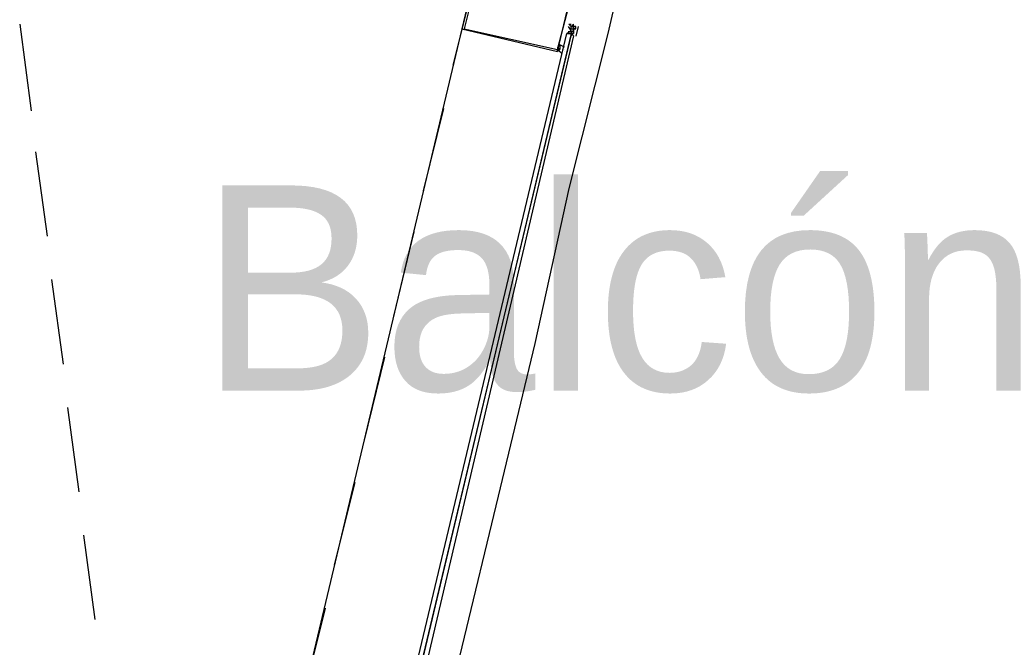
# Model space of a CAD drawing. Header units: feet. Extents: x -79 to 198, y -22 to 181.
# Tile 241 of 256: x 129.69 to 135.45, y 136.67 to 140.34. Entities that reach past the tile are written whole.
import ezdxf
from ezdxf.enums import TextEntityAlignment as Align

# ---------------------------------------------------------------- set-up
doc = ezdxf.new("R2010")
doc.units = ezdxf.units.FT
doc.layers.add('A-LINEA', color=7, linetype='CONTINUOUS')
doc.layers.add('A-NOMBRE-ESPACIO', color=2, linetype='CONTINUOUS')

msp = doc.modelspace()

# ---------------------------------------------------------------- linework, layer by layer
at = {"layer": 'A-LINEA'}
for p, q in [((132.3467, 140.5511), (132.2267, 140.0711)), ((129.6933, 140.3111), (129.76, 139.8044)), ((132.28, 140.2844), (131.36, 136.4178)), ((132.9067, 140.3111), (132.92, 140.3111)), ((132.9067, 140.3111), (132.9067, 140.3111)), ((132.9067, 140.3111), (132.9067, 140.3111)), ((132.9067, 140.3111), (132.9067, 140.3111)), ((132.9067, 140.3111), (132.9067, 140.3111)), ((132.9067, 140.3111), (132.9067, 140.3111)), ((132.9067, 140.2711), (132.9067, 140.2711)), ((132.9067, 140.2578), (132.9067, 140.2711)), ((132.9067, 140.2578), (132.9067, 140.2578)), ((132.9067, 140.2578), (132.9067, 140.2578)), ((132.9067, 140.2578), (132.9067, 140.2578)), ((132.9067, 140.2578), (132.92, 140.2578)), ((132.9067, 140.2578), (132.9067, 140.2578)), ((132.9067, 140.2578), (132.9067, 140.2578)), ((132.9067, 140.2578), (132.9067, 140.2578)), ((132.9067, 140.2578), (132.9067, 140.2578)), ((132.9067, 140.2578), (132.9067, 140.2578)), ((132.9067, 140.2578), (132.9067, 140.2578)), ((132.9067, 140.2578), (132.9067, 140.2578)), ((132.9067, 140.2578), (132.9067, 140.2578)), ((132.9067, 140.2578), (132.9067, 140.2578)), ((132.9067, 140.2578), (132.9067, 140.2578)), ((132.9067, 140.2578), (132.9067, 140.2578)), ((132.9067, 140.2578), (132.9067, 140.2578)), ((132.9067, 140.2578), (132.9067, 140.2578)), ((132.9067, 140.2578), (132.9067, 140.2578)), ((132.92, 140.3111), (132.92, 140.3111)), ((132.92, 140.3111), (132.92, 140.3111)), ((132.92, 140.2978), (132.92, 140.2978)), ((132.92, 140.2978), (132.92, 140.2978)), ((132.92, 140.2978), (132.92, 140.2978)), ((132.92, 140.2844), (132.92, 140.2978)), ((132.92, 140.2978), (132.92, 140.2978)), ((132.92, 140.2978), (132.9333, 140.2978)), ((132.92, 140.2978), (132.92, 140.2978)), ((132.92, 140.2978), (132.92, 140.2978)), ((132.92, 140.2978), (132.92, 140.2978)), ((132.9333, 140.2978), (132.92, 140.2978)), ((132.92, 140.2978), (132.92, 140.2978)), ((132.92, 140.2978), (132.92, 140.2978)), ((132.92, 140.2978), (132.92, 140.2978)), ((132.92, 140.2978), (132.92, 140.2978)), ((132.92, 140.2978), (132.92, 140.2978)), ((132.92, 140.2978), (132.92, 140.2978)), ((132.92, 140.2978), (132.92, 140.2978)), ((132.92, 140.2978), (132.92, 140.2978)), ((132.92, 140.2978), (132.92, 140.2978)), ((132.92, 140.2978), (132.92, 140.2978)), ((132.92, 140.2978), (132.92, 140.2978)), ((132.92, 140.2978), (132.92, 140.2978)), ((132.92, 140.2844), (132.92, 140.2844)), ((132.92, 140.2844), (132.92, 140.2844)), ((132.92, 140.2844), (132.92, 140.2844)), ((132.92, 140.2844), (132.92, 140.2844)), ((132.92, 140.2844), (132.92, 140.2844)), ((132.92, 140.2844), (132.92, 140.2844)), ((132.92, 140.2844), (132.92, 140.2844)), ((132.92, 140.2844), (132.92, 140.2844)), ((132.92, 140.2844), (132.92, 140.2844)), ((132.92, 140.2844), (132.92, 140.2844)), ((132.92, 140.2844), (132.92, 140.2844)), ((132.92, 140.2844), (132.92, 140.2844)), ((132.92, 140.2844), (132.9333, 140.2844)), ((132.92, 140.2844), (132.92, 140.2844)), ((132.92, 140.2844), (132.92, 140.2844)), ((132.92, 140.2844), (132.92, 140.2844)), ((132.92, 140.2844), (132.92, 140.2844)), ((132.92, 140.2844), (132.92, 140.2844)), ((132.92, 140.2711), (132.92, 140.2711)), ((132.92, 140.2711), (132.92, 140.2711)), ((132.92, 140.2711), (132.92, 140.2711)), ((132.92, 140.2711), (132.92, 140.2711)), ((132.92, 140.2711), (132.92, 140.2711)), ((132.92, 140.2711), (132.92, 140.2711)), ((132.92, 140.2711), (132.92, 140.2711)), ((132.92, 140.2711), (132.92, 140.2711)), ((132.92, 140.2711), (132.92, 140.2711)), ((132.92, 140.2711), (132.92, 140.2711)), ((132.92, 140.2711), (132.92, 140.2711)), ((132.92, 140.2711), (132.92, 140.2711)), ((132.92, 140.2711), (132.92, 140.2711)), ((132.92, 140.2711), (132.92, 140.2711)), ((132.92, 140.2711), (132.92, 140.2711)), ((132.92, 140.2711), (132.92, 140.2711)), ((132.92, 140.2578), (132.92, 140.2711)), ((132.92, 140.2578), (132.92, 140.2711)), ((132.92, 140.2711), (132.92, 140.2711)), ((132.92, 140.2711), (132.92, 140.2711)), ((132.92, 140.2578), (132.92, 140.2711)), ((132.92, 140.2711), (132.92, 140.2711)), ((132.92, 140.2711), (132.92, 140.2711)), ((132.92, 140.2578), (132.92, 140.2711)), ((132.92, 140.2711), (132.92, 140.2711)), ((132.92, 140.2711), (132.92, 140.2711)), ((132.92, 140.2711), (132.92, 140.2711)), ((132.92, 140.2711), (132.92, 140.2578)), ((132.92, 140.2711), (132.92, 140.2711)), ((132.92, 140.2711), (132.92, 140.2711)), ((132.92, 140.2711), (132.92, 140.2711)), ((132.92, 140.2711), (132.92, 140.2711)), ((132.92, 140.2711), (132.92, 140.2711)), ((132.92, 140.2711), (132.9333, 140.2711)), ((132.92, 140.2711), (132.92, 140.2711)), ((132.92, 140.2711), (132.92, 140.2711)), ((132.92, 140.2578), (132.92, 140.2578)), ((132.92, 140.2578), (132.9333, 140.2578)), ((132.92, 140.2578), (132.92, 140.2578)), ((132.92, 140.2578), (132.92, 140.2578)), ((132.92, 140.2578), (132.92, 140.2578)), ((132.92, 140.2578), (132.92, 140.2578)), ((132.92, 140.2578), (132.92, 140.2578)), ((132.92, 140.2578), (132.92, 140.2578)), ((132.92, 140.2578), (132.92, 140.2578)), ((132.92, 140.2578), (132.92, 140.2578)), ((132.92, 140.2578), (132.9333, 140.2578)), ((132.92, 140.2578), (132.9333, 140.2578)), ((132.92, 140.2578), (132.92, 140.2578)), ((132.92, 140.2578), (132.92, 140.2578)), ((132.92, 140.2578), (132.9333, 140.2578)), ((132.92, 140.2578), (132.92, 140.2578)), ((132.92, 140.2578), (132.92, 140.2578)), ((132.92, 140.2578), (132.92, 140.2578)), ((132.92, 140.2578), (132.92, 140.2578)), ((132.9333, 140.3111), (132.9333, 140.3111)), ((132.9333, 140.3111), (132.9333, 140.3111)), ((132.9333, 140.3111), (132.9333, 140.3111)), ((132.9333, 140.3111), (132.9333, 140.3111)), ((132.9333, 140.3111), (132.9333, 140.3111)), ((132.9333, 140.2978), (132.9333, 140.2978)), ((132.9333, 140.2978), (132.9333, 140.2978)), ((132.9333, 140.2978), (132.9333, 140.2978)), ((132.9333, 140.2978), (132.9467, 140.2978)), ((132.9333, 140.2978), (132.9333, 140.2978)), ((132.9333, 140.2978), (132.9467, 140.2978)), ((132.9333, 140.2978), (132.9333, 140.2978)), ((132.9333, 140.2844), (132.9333, 140.2978)), ((132.9333, 140.2978), (132.9333, 140.2978)), ((132.9333, 140.2978), (132.9333, 140.2978)), ((132.9333, 140.2978), (132.9333, 140.2978)), ((132.9333, 140.2978), (132.9333, 140.2978)), ((132.9333, 140.2978), (132.9333, 140.2978)), ((132.9333, 140.2978), (132.9333, 140.2978)), ((132.9333, 140.2978), (132.9333, 140.2978)), ((132.9333, 140.2978), (132.9333, 140.2978)), ((132.9333, 140.2978), (132.9333, 140.2978)), ((132.9333, 140.2978), (132.9333, 140.2978)), ((132.9333, 140.2978), (132.9333, 140.2978)), ((132.9333, 140.2978), (132.9333, 140.2978)), ((132.9333, 140.2978), (132.9333, 140.2978)), ((132.9333, 140.2978), (132.9333, 140.2978)), ((132.9333, 140.2978), (132.9333, 140.2978)), ((132.9333, 140.2978), (132.9333, 140.2978)), ((132.9333, 140.2978), (132.9333, 140.2978)), ((132.9467, 140.2978), (132.9333, 140.2978)), ((132.9333, 140.2978), (132.9333, 140.2978)), ((132.9333, 140.2978), (132.9333, 140.2978)), ((132.9333, 140.2844), (132.9333, 140.2844)), ((132.9333, 140.2844), (132.9333, 140.2844)), ((132.9333, 140.2844), (132.9333, 140.2844)), ((132.9333, 140.2844), (132.9333, 140.2844)), ((132.9333, 140.2844), (132.9333, 140.2844)), ((132.9333, 140.2844), (132.9467, 140.2844)), ((132.9333, 140.2844), (132.9333, 140.2844)), ((132.9333, 140.2844), (132.9333, 140.2844)), ((132.9333, 140.2844), (132.9333, 140.2844)), ((132.9333, 140.2844), (132.9333, 140.2844)), ((132.9333, 140.2844), (132.9333, 140.2844)), ((132.9333, 140.2711), (132.9333, 140.2844)), ((132.9333, 140.2844), (132.9333, 140.2844)), ((132.9333, 140.2844), (132.9333, 140.2844)), ((132.9333, 140.2844), (132.9333, 140.2844)), ((132.9333, 140.2844), (132.9333, 140.2844)), ((132.9333, 140.2844), (132.9333, 140.2844)), ((132.9333, 140.2844), (132.9333, 140.2844)), ((132.9333, 140.2844), (132.9333, 140.2844)), ((132.9333, 140.2844), (132.9333, 140.2844)), ((132.9333, 140.2711), (132.9333, 140.2844)), ((132.9333, 140.2844), (132.9333, 140.2844)), ((132.9467, 140.2844), (132.9333, 140.2844)), ((132.9333, 140.2844), (132.9333, 140.2844)), ((132.9333, 140.2844), (132.9333, 140.2844)), ((132.9467, 140.2844), (132.9333, 140.2844)), ((132.9333, 140.2844), (132.9333, 140.2844)), ((132.9333, 140.2844), (132.9333, 140.2844)), ((132.9467, 140.2844), (132.9333, 140.2844)), ((132.9467, 140.2844), (132.9333, 140.2844)), ((132.9333, 140.2844), (132.9333, 140.2844)), ((132.9333, 140.2844), (132.9333, 140.2844)), ((132.9333, 140.2844), (132.9467, 140.2844)), ((132.9333, 140.2844), (132.9333, 140.2711)), ((132.9333, 140.2844), (132.9333, 140.2711)), ((132.9333, 140.2844), (132.9333, 140.2711)), ((132.9333, 140.2844), (132.9333, 140.2711)), ((132.9333, 140.2711), (132.9333, 140.2711)), ((132.9333, 140.2711), (132.9333, 140.2711)), ((132.9333, 140.2711), (132.9333, 140.2711)), ((132.9333, 140.2578), (132.9333, 140.2711)), ((132.9333, 140.2711), (132.9333, 140.2711)), ((132.9333, 140.2711), (132.9333, 140.2711)), ((132.9333, 140.2711), (132.9333, 140.2711)), ((132.9333, 140.2711), (132.9333, 140.2711)), ((132.9333, 140.2711), (132.9333, 140.2711)), ((132.9333, 140.2578), (132.9333, 140.2711)), ((132.9333, 140.2711), (132.9333, 140.2711)), ((132.9333, 140.2711), (132.9333, 140.2711)), ((132.9333, 140.2711), (132.9333, 140.2711)), ((132.9333, 140.2711), (132.9333, 140.2711)), ((132.9333, 140.2711), (132.9333, 140.2711)), ((132.9333, 140.2711), (132.9333, 140.2711)), ((132.9333, 140.2711), (132.9333, 140.2711)), ((132.9333, 140.2711), (132.9333, 140.2711)), ((132.9333, 140.2711), (132.9333, 140.2711)), ((132.9333, 140.2711), (132.9333, 140.2711)), ((132.9333, 140.2578), (132.9333, 140.2578)), ((132.9333, 140.2578), (132.9333, 140.2578)), ((132.9333, 140.2578), (132.9333, 140.2578)), ((132.9333, 140.2578), (132.9333, 140.2578)), ((132.9333, 140.2578), (132.9333, 140.2578)), ((132.9333, 140.2578), (132.9333, 140.2578)), ((132.9333, 140.2578), (132.9333, 140.2578)), ((132.9333, 140.2578), (132.9333, 140.2578)), ((132.9333, 140.2578), (132.9333, 140.2578)), ((132.9333, 140.2578), (132.9333, 140.2578)), ((132.9333, 140.2578), (132.9333, 140.2578)), ((132.9333, 140.2578), (132.9333, 140.2578)), ((132.9333, 140.2578), (132.9333, 140.2578)), ((132.9333, 140.2578), (132.9333, 140.2578)), ((132.9333, 140.2578), (132.9333, 140.2578)), ((132.9333, 140.2578), (132.9333, 140.2578)), ((132.9333, 140.2578), (132.9333, 140.2578)), ((132.9333, 140.2578), (132.9333, 140.2578)), ((132.9333, 140.2578), (132.9333, 140.2578)), ((132.9333, 140.2578), (132.9333, 140.2578)), ((132.9333, 140.2578), (132.9333, 140.2578)), ((132.9333, 140.2578), (132.9333, 140.2578)), ((132.9467, 140.2978), (132.9467, 140.2978)), ((132.9467, 140.2978), (132.9467, 140.2978)), ((132.9467, 140.2978), (132.9467, 140.2978)), ((132.9467, 140.2978), (132.9467, 140.2978)), ((132.9467, 140.2978), (132.9467, 140.2978)), ((132.9467, 140.2978), (132.9467, 140.2978)), ((132.9467, 140.2978), (132.9467, 140.2978)), ((132.9467, 140.2978), (132.9467, 140.2978)), ((132.9467, 140.2978), (132.9467, 140.2978)), ((132.9467, 140.2978), (132.9467, 140.2978)), ((132.9467, 140.2978), (132.9467, 140.2978)), ((132.9467, 140.2844), (132.9467, 140.2978)), ((132.9467, 140.2978), (132.9467, 140.2978)), ((132.9467, 140.2978), (132.9467, 140.2978)), ((132.9467, 140.2978), (132.9467, 140.2978)), ((132.9467, 140.2978), (132.9467, 140.2978)), ((132.9467, 140.2978), (132.9467, 140.2978)), ((132.9467, 140.2978), (132.9467, 140.2978)), ((132.9467, 140.2978), (132.9467, 140.2978)), ((132.9467, 140.2978), (132.9467, 140.2978)), ((132.9467, 140.2844), (132.9467, 140.2844)), ((132.9467, 140.2844), (132.9467, 140.2844)), ((132.9467, 140.2844), (132.9467, 140.2844)), ((132.9467, 140.2844), (132.9467, 140.2844)), ((132.9605, 140.2981), (132.9472, 140.2417)), ((132.9333, 140.2444), (132.9333, 140.2444)), ((132.9333, 140.2444), (132.9333, 140.2444)), ((132.8667, 140.1644), (132.8667, 140.1644)), ((132.8667, 140.1511), (132.8667, 140.1511)), ((132.88, 140.1644), (132.88, 140.1644)), ((132.88, 140.1511), (132.88, 140.1511)), ((132.1733, 139.8178), (132.0533, 139.3378)), ((129.7867, 139.5644), (129.8533, 139.0711)), ((132, 139.0978), (131.88, 138.6044)), ((129.88, 138.8178), (129.9467, 138.3244)), ((131.8267, 138.3644), (131.7067, 137.8711)), ((129.9733, 138.0711), (130.04, 137.5778)), ((131.6533, 137.6311), (131.5333, 137.1511)), ((130.0667, 137.3244), (130.1333, 136.8311)), ((131.48, 136.8978), (131.36, 136.4178))]:
    msp.add_line(p, q, dxfattribs=at)
for points in [[(133.3467, 141.1778), (133.1333, 140.2578), (132.9067, 139.3511), (132.7067, 138.4444), (132.4933, 137.5511), (132.28, 136.6711), (132.0667, 135.7911), (131.8667, 134.9244), (131.6667, 134.0711), (131.4667, 133.2178), (131.2667, 132.3644), (131.0667, 131.5244), (130.8667, 130.6978), (130.6667, 129.8844), (130.48, 129.0711), (130.2933, 128.2578), (130.1067, 127.4711)], [(132.3467, 140.5644), (132.28, 140.2844), (132.84, 140.1511), (132.9067, 140.4311), (132.3467, 140.5644)], [(132.36, 140.5511), (132.2933, 140.2844), (132.84, 140.1644), (132.9067, 140.4178), (132.36, 140.5511)], [(132.9067, 140.2578), (132.92, 140.2578), (131.9467, 136.1644), (131.9333, 136.1644), (131.92, 136.1644), (132.8933, 140.2578), (132.9067, 140.2578)], [(132.9333, 140.2444), (131.9733, 136.1511), (131.96, 136.1511), (131.9467, 136.1644), (132.92, 140.2444), (132.92, 140.2578), (132.9333, 140.2444)], [(132.8933, 140.2578), (132.9067, 140.2578), (132.92, 140.2578), (132.92, 140.2444), (132.92, 140.2578), (132.9333, 140.2444)], [(132.8966, 140.2581), (132.9196, 140.2737), (132.9047, 140.2972)], [(132.9467, 140.2978), (132.9333, 140.2978), (132.9333, 140.3111), (132.92, 140.2978), (132.9067, 140.3111)], [(132.9333, 140.2711), (132.9333, 140.2711), (132.9333, 140.2578), (132.92, 140.2578)], [(132.9333, 140.2578), (132.92, 140.2578), (132.9333, 140.2578)], [(132.88, 140.1778), (132.88, 140.1778), (132.88, 140.1778), (132.8533, 140.1911), (132.8533, 140.1911), (132.8533, 140.1644), (132.8533, 140.1644), (132.8533, 140.1644), (132.8533, 140.1644), (132.84, 140.1778), (132.84, 140.1644), (132.84, 140.1644), (132.84, 140.1511), (132.84, 140.1511), (132.84, 140.1644), (132.8533, 140.1511), (132.8533, 140.1511), (132.8533, 140.1511), (132.8533, 140.1511), (132.8667, 140.1378), (132.8667, 140.1378), (132.8667, 140.1378)]]:
    msp.add_lwpolyline(points, dxfattribs=at)
msp.add_lwpolyline([(132.8533, 140.1644), (132.84, 140.1644), (132.84, 140.1644), (132.8533, 140.1644)], close=True, dxfattribs=at)

# ---------------------------------------------------------------- texts
at = {"layer": 'A-NOMBRE-ESPACIO'}
msp.add_text('Balcón', height=1.2, dxfattribs=at).set_placement((133.2, 138.1689), align=Align.CENTER)

doc.saveas('drawing.dxf')
